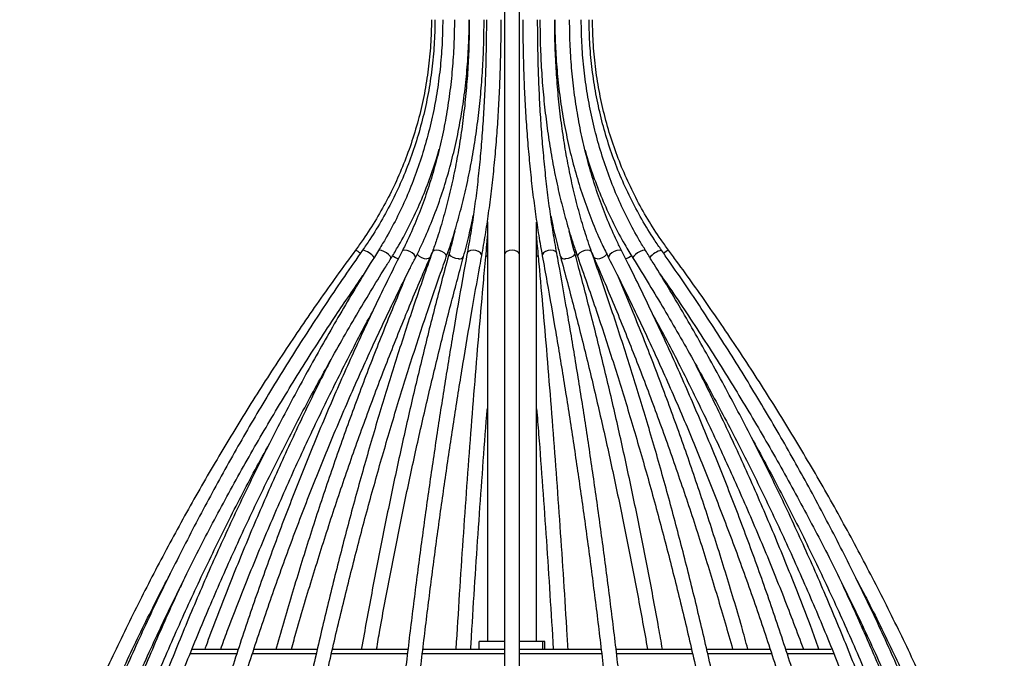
# Model space of a CAD drawing. Header units: millimetres. Extents: x -122 to 107, y -309 to 1637.
# Tile 5 of 13: x -110 to 90, y 259 to 388. Entities that reach past the tile are written whole.
import ezdxf

# ---------------------------------------------------------------- set-up
doc = ezdxf.new("R2010")
doc.units = ezdxf.units.MM

msp = doc.modelspace()

# ---------------------------------------------------------------- linework, layer by layer
at = {"color": 7, "linetype": 'Continuous', "lineweight": 25}
for p, q in [((-11.19, 485.09), (-11.19, 7.36)), ((-8.19, 7.36), (-8.19, 485.09)), ((-14.69, 347.1), (-14.69, 261.96)), ((-4.69, 261.96), (-4.69, 347.07)), ((-29.3, 339.79), (-29.3, 339.81)), ((-26.3, 339.89), (-25.89, 340.87)), ((6.48, 340.91), (6.91, 339.89)), ((-11.19, 261.96), (-16.34, 261.96)), ((-16.34, 260.46), (-16.34, 261.96)), ((-3.05, 261.96), (-8.19, 261.96)), ((-3.46, 260.46), (-3.46, 261.96)), ((-3.05, 260.46), (-3.05, 261.96)), ((-74.69, 260.46), (-65.32, 260.46)), ((-62.15, 260.46), (-49.27, 260.46)), ((-46.18, 260.46), (-30.86, 260.46)), ((-27.8, 260.46), (-11.19, 260.46)), ((-8.19, 260.46), (8.43, 260.46)), ((11.4, 260.46), (26.78, 260.46)), ((29.85, 260.46), (42.72, 260.46)), ((45.91, 260.46), (55.03, 260.46))]:
    msp.add_line(p, q, dxfattribs=at)
at = {"color": 8, "linetype": 'Continuous', "lineweight": 25}
for p, q in [((-65.57, 259.46), (-75.01, 259.46)), ((-49.51, 259.46), (-62.49, 259.46)), ((-30.97, 259.46), (-46.4, 259.46)), ((-11.19, 259.46), (-27.9, 259.46)), ((8.54, 259.46), (-8.19, 259.46)), ((26.99, 259.46), (11.54, 259.46)), ((43.09, 259.46), (30.1, 259.46)), ((55.75, 259.46), (46.22, 259.46))]:
    msp.add_line(p, q, dxfattribs=at)
at = {"color": 8, "linetype": 'Continuous', "lineweight": 25, "flags": 128}
for points in [[(-34.25, 339.69), (-34.24, 339.85), (-34.39, 340.14), (-34.72, 340.48), (-35.17, 340.83), (-35.68, 341.12), (-36.16, 341.31), (-36.54, 341.38), (-36.77, 341.31), (-36.8, 341.28)], [(-29.3, 339.81), (-29.28, 339.85), (-29.31, 340.14), (-29.54, 340.48), (-29.94, 340.83), (-30.45, 341.12), (-30.98, 341.31), (-31.46, 341.38), (-31.82, 341.31), (-31.97, 341.16)], [(-26.3, 339.89), (-26.32, 339.85), (-26.56, 339.66), (-26.97, 339.59)], [(-23.02, 339.98), (-23, 340.14), (-23.12, 340.48), (-23.44, 340.83), (-23.91, 341.12), (-24.47, 341.31), (-25.01, 341.38), (-25.47, 341.31), (-25.77, 341.12), (-25.84, 340.99)], [(-20.51, 339.59), (-21.08, 339.66), (-21.63, 339.85), (-22.07, 340.14), (-22.35, 340.48), (-22.41, 340.83), (-22.4, 340.88)], [(-15.83, 340.21), (-15.85, 340.48), (-16.07, 340.83), (-16.49, 341.12), (-17.02, 341.31), (-17.6, 341.38), (-18.13, 341.31), (-18.54, 341.12), (-18.76, 340.83), (-18.78, 340.76)], [(-8.19, 340.48), (-8.31, 340.83), (-8.63, 341.12), (-9.12, 341.31), (-9.69, 341.38), (-10.27, 341.31), (-10.75, 341.12), (-11.08, 340.83), (-11.19, 340.48), (-11.19, 340.48)], [(-0.61, 340.76), (-0.63, 340.83), (-0.85, 341.12), (-1.25, 341.31), (-1.79, 341.38), (-2.36, 341.31), (-2.9, 341.12), (-3.31, 340.83), (-3.54, 340.48), (-3.56, 340.21)], [(3.02, 340.88), (3.03, 340.83), (2.96, 340.48), (2.69, 340.14), (2.24, 339.85), (1.69, 339.66), (1.12, 339.59)], [(6.46, 340.99), (6.38, 341.12), (6.08, 341.31), (5.63, 341.38), (5.08, 341.31), (4.53, 341.12), (4.05, 340.83), (3.73, 340.48), (3.61, 340.14), (3.63, 339.98)], [(7.58, 339.59), (7.17, 339.66), (6.93, 339.85), (6.91, 339.89)], [(12.59, 341.16), (12.43, 341.31), (12.07, 341.38), (11.59, 341.31), (11.06, 341.12), (10.55, 340.83), (10.16, 340.48), (9.92, 340.14), (9.89, 339.85), (9.91, 339.81)], [(17.41, 341.28), (17.38, 341.31), (17.15, 341.38), (16.77, 341.31), (16.29, 341.12), (15.78, 340.83), (15.33, 340.48), (15, 340.14), (14.85, 339.85), (14.86, 339.69)]]:
    msp.add_lwpolyline(points, dxfattribs=at)
at = {"color": 8, "linetype": 'Continuous', "lineweight": 25}
for centre, radius, start, end in [((-44.41, 335.87), 6.26, 50.8084, 61.5779), ((-40.56, 337.88), 3.51, 34.5143, 81.1514), ((-31.79, 343.06), 3.54, 232.9097, 254.7789), ((-26.96, 342.11), 2.52, 218.0494, 269.8733), ((-20.35, 340.52), 0.941, 259.8636, 332.9245), ((-14.28, 340.61), 0.739, 179.1166, 236.1817), ((-5.11, 340.61), 0.739, 303.8147, 0.9325), ((0.96, 340.52), 0.94, 207.0072, 280.1478), ((7.56, 342.14), 2.55, 270.5527, 321.9941), ((12.4, 343.07), 3.55, 285.3052, 307.1409), ((21.52, 337.31), 4.13, 102.5267, 141.9908), ((25.91, 334.55), 7.84, 119.5136, 128.1094)]:
    msp.add_arc(centre, radius, start, end, dxfattribs=at)
at = {"color": 7, "linetype": 'Continuous', "lineweight": 25}
for points, knots in [([(-26.04, 388.11), (-26.05, 387.24), (-26.07, 384.72), (-26.35, 380.54), (-26.99, 375.6), (-27.93, 370.71), (-29.19, 365.88), (-30.75, 361.15), (-32.6, 356.53), (-34.74, 352.03), (-37.17, 347.68), (-39.43, 344.14), (-40.92, 342.09), (-41.43, 341.38)], [0, 0, 0, 0, 0.051846, 0.151331, 0.250827, 0.350324, 0.449821, 0.549319, 0.648816, 0.748313, 0.847811, 0.947309, 1, 1, 1, 1]), ([(-25.34, 388.11), (-25.35, 387.24), (-25.37, 384.72), (-25.64, 380.54), (-26.24, 375.6), (-27.14, 370.71), (-28.34, 365.89), (-29.82, 361.16), (-31.58, 356.54), (-33.62, 352.04), (-35.93, 347.69), (-38.09, 344.14), (-39.52, 342.07), (-40.02, 341.35)], [0, 0, 0, 0, 0.0518511, 0.1512182, 0.250597, 0.3499762, 0.4493565, 0.5487388, 0.6481238, 0.7475123, 0.8469052, 0.9463034, 1, 1, 1, 1]), ([(-23.75, 388.11), (-23.76, 387.24), (-23.78, 384.71), (-24.02, 380.54), (-24.55, 375.6), (-25.35, 370.71), (-26.41, 365.89), (-27.72, 361.17), (-29.28, 356.55), (-31.08, 352.05), (-33.12, 347.71), (-35.05, 344.13), (-36.33, 342.03), (-36.8, 341.28)], [0, 0, 0, 0, 0.051861, 0.151002, 0.250153, 0.349304, 0.448453, 0.547603, 0.646753, 0.745906, 0.845062, 0.944224, 1, 1, 1, 1]), ([(-21.38, 388.11), (-21.38, 387.24), (-21.4, 384.71), (-21.59, 380.53), (-22.02, 375.59), (-22.67, 370.7), (-23.52, 365.88), (-24.58, 361.15), (-25.85, 356.53), (-27.3, 352.04), (-28.95, 347.7), (-30.53, 344.08), (-31.58, 341.95), (-31.97, 341.16)], [0, 0, 0, 0, 0.0518696, 0.1507638, 0.2496658, 0.3485609, 0.4474471, 0.5463222, 0.6451848, 0.7440335, 0.8428682, 0.9416894, 1, 1, 1, 1]), ([(-29.3, 339.81), (-28.94, 340.53), (-27.89, 342.63), (-26.31, 346.25), (-24.6, 350.69), (-23.09, 355.27), (-21.78, 359.99), (-20.68, 364.81), (-19.79, 369.72), (-19.1, 374.7), (-18.64, 379.74), (-18.41, 384.21), (-18.38, 387.01), (-18.38, 388.11)], [0, 0, 0, 0, 0.051891, 0.150151, 0.248415, 0.346673, 0.444924, 0.543167, 0.641403, 0.739633, 0.837858, 0.936081, 1, 1, 1, 1]), ([(-18.36, 388.11), (-18.36, 387.23), (-18.38, 384.7), (-18.51, 380.51), (-18.82, 375.56), (-19.27, 370.66), (-19.87, 365.83), (-20.62, 361.1), (-21.51, 356.47), (-22.53, 351.97), (-23.69, 347.62), (-24.81, 343.97), (-25.56, 341.81), (-25.84, 340.99)], [0, 0, 0, 0, 0.051871, 0.150575, 0.249284, 0.347981, 0.44666, 0.545317, 0.643943, 0.742535, 0.841083, 0.939583, 1, 1, 1, 1]), ([(-23.02, 339.98), (-22.77, 340.7), (-22.03, 342.8), (-20.92, 346.42), (-19.72, 350.86), (-18.66, 355.44), (-17.74, 360.15), (-16.96, 364.97), (-16.34, 369.88), (-15.86, 374.85), (-15.54, 379.88), (-15.38, 384.31), (-15.37, 387.05), (-15.36, 388.11)], [0, 0, 0, 0, 0.051896, 0.150542, 0.249151, 0.347715, 0.446239, 0.544731, 0.643196, 0.741639, 0.840067, 0.938484, 1, 1, 1, 1]), ([(-14.89, 388.11), (-14.89, 387.23), (-14.9, 384.68), (-14.97, 380.48), (-15.13, 375.51), (-15.36, 370.6), (-15.68, 365.75), (-16.06, 361), (-16.52, 356.35), (-17.05, 351.83), (-17.65, 347.46), (-18.23, 343.78), (-18.63, 341.59), (-18.78, 340.76)], [0, 0, 0, 0, 0.051862, 0.15046, 0.249065, 0.34766, 0.446241, 0.5448, 0.643333, 0.741831, 0.840285, 0.938685, 1, 1, 1, 1]), ([(-15.83, 340.21), (-15.7, 340.93), (-15.32, 343.02), (-14.75, 346.62), (-14.13, 351.04), (-13.58, 355.61), (-13.11, 360.3), (-12.71, 365.11), (-12.39, 369.99), (-12.15, 374.95), (-11.98, 379.96), (-11.9, 384.36), (-11.9, 387.07), (-11.89, 388.11)], [0, 0, 0, 0, 0.051879, 0.150672, 0.249411, 0.348092, 0.446727, 0.545325, 0.643896, 0.742446, 0.84098, 0.939504, 1, 1, 1, 1]), ([(-7.49, 388.11), (-7.49, 387.22), (-7.49, 384.65), (-7.42, 380.41), (-7.26, 375.39), (-7.02, 370.43), (-6.7, 365.54), (-6.31, 360.73), (-5.85, 356.03), (-5.31, 351.45), (-4.7, 347.01), (-4.11, 343.27), (-3.71, 341.06), (-3.56, 340.21)], [0, 0, 0, 0, 0.051828, 0.150336, 0.248858, 0.347389, 0.445933, 0.544495, 0.643082, 0.741701, 0.840361, 0.939071, 1, 1, 1, 1]), ([(-0.61, 340.76), (-0.74, 341.46), (-1.11, 343.51), (-1.67, 347.05), (-2.28, 351.4), (-2.82, 355.9), (-3.28, 360.53), (-3.68, 365.27), (-4, 370.11), (-4.24, 375.01), (-4.4, 379.98), (-4.48, 384.35), (-4.49, 387.06), (-4.49, 388.11)], [0, 0, 0, 0, 0.051811, 0.150109, 0.248475, 0.346903, 0.445381, 0.543898, 0.642446, 0.741018, 0.839608, 0.938209, 1, 1, 1, 1]), ([(-4.03, 388.11), (-4.02, 387.22), (-4.01, 384.64), (-3.87, 380.38), (-3.57, 375.35), (-3.1, 370.37), (-2.49, 365.45), (-1.73, 360.63), (-0.83, 355.91), (0.22, 351.31), (1.4, 346.85), (2.55, 343.08), (3.33, 340.84), (3.63, 339.98)], [0, 0, 0, 0, 0.051819, 0.150221, 0.248639, 0.347067, 0.44551, 0.543974, 0.642464, 0.740988, 0.839551, 0.93816, 1, 1, 1, 1]), ([(6.46, 340.99), (6.21, 341.69), (5.5, 343.73), (4.41, 347.25), (3.24, 351.58), (2.2, 356.07), (1.3, 360.68), (0.55, 365.4), (-0.07, 370.22), (-0.54, 375.11), (-0.85, 380.06), (-1.01, 384.4), (-1.02, 387.08), (-1.03, 388.11)], [0, 0, 0, 0, 0.051795, 0.150236, 0.248732, 0.347276, 0.445863, 0.544486, 0.64314, 0.741817, 0.840511, 0.939219, 1, 1, 1, 1]), ([(-1.01, 388.11), (-1.01, 387.21), (-0.99, 384.63), (-0.79, 380.36), (-0.35, 375.32), (0.3, 370.33), (1.17, 365.41), (2.25, 360.57), (3.53, 355.85), (5.02, 351.24), (6.7, 346.78), (8.34, 342.97), (9.47, 340.7), (9.91, 339.81)], [0, 0, 0, 0, 0.051821, 0.150033, 0.24826, 0.346493, 0.444734, 0.542985, 0.641247, 0.739521, 0.837809, 0.93611, 1, 1, 1, 1]), ([(12.59, 341.16), (12.24, 341.86), (11.23, 343.9), (9.68, 347.42), (8.02, 351.75), (6.55, 356.24), (5.27, 360.85), (4.2, 365.57), (3.33, 370.38), (2.67, 375.27), (2.23, 380.2), (2.02, 384.49), (2, 387.13), (1.99, 388.11)], [0, 0, 0, 0, 0.0518005, 0.1506394, 0.2494981, 0.3483627, 0.4472351, 0.546116, 0.6450053, 0.7439017, 0.8428039, 0.9417097, 1, 1, 1, 1]), ([(17.41, 341.28), (16.98, 341.98), (15.73, 344.02), (13.82, 347.54), (11.77, 351.88), (9.96, 356.37), (8.39, 360.99), (7.07, 365.71), (6, 370.53), (5.19, 375.41), (4.65, 380.35), (4.4, 384.59), (4.37, 387.18), (4.36, 388.11)], [0, 0, 0, 0, 0.051818, 0.1510141, 0.2502146, 0.3494039, 0.4485845, 0.5477582, 0.6469264, 0.7460903, 0.8452507, 0.9444083, 1, 1, 1, 1]), ([(20.63, 341.35), (20.14, 342.05), (18.74, 344.09), (16.59, 347.61), (14.27, 351.96), (12.23, 356.45), (10.46, 361.07), (8.97, 365.8), (7.77, 370.62), (6.87, 375.51), (6.26, 380.45), (5.99, 384.66), (5.96, 387.21), (5.95, 388.11)], [0, 0, 0, 0, 0.0518358, 0.1512431, 0.2506575, 0.3500652, 0.4494667, 0.5488629, 0.6482544, 0.747642, 0.8470264, 0.9464083, 1, 1, 1, 1]), ([(22.04, 341.38), (21.54, 342.08), (20.06, 344.12), (17.8, 347.64), (15.37, 351.99), (13.23, 356.49), (11.37, 361.11), (9.81, 365.84), (8.56, 370.66), (7.61, 375.55), (6.97, 380.5), (6.69, 384.69), (6.66, 387.23), (6.65, 388.11)], [0, 0, 0, 0, 0.051845, 0.151332, 0.250831, 0.350329, 0.449827, 0.549325, 0.648823, 0.74832, 0.847817, 0.947314, 1, 1, 1, 1]), ([(-34.25, 339.69), (-33.81, 340.42), (-32.52, 342.51), (-30.57, 346.12), (-28.46, 350.56), (-26.61, 355.14), (-25.28, 358.92), (-24.65, 361.19), (-24.46, 361.86)], [0, 0, 0, 0, 0.107144, 0.309391, 0.511673, 0.713979, 0.916304, 1, 1, 1, 1]), ([(5.14, 361.61), (5.23, 361.27), (5.76, 359.31), (6.97, 355.84), (8.78, 351.23), (10.85, 346.77), (12.89, 342.93), (14.3, 340.62), (14.86, 339.69)], [0, 0, 0, 0, 0.043752, 0.248219, 0.45268, 0.657132, 0.861573, 1, 1, 1, 1]), ([(-19.51, 340.09), (-19.32, 340.81), (-18.76, 342.91), (-18.09, 345.66), (-17.67, 347.76), (-17.54, 348.37)], [0, 0, 0, 0, 0.271189, 0.787374, 1, 1, 1, 1]), ([(-1.83, 348.31), (-1.74, 347.85), (-1.35, 345.91), (-0.7, 343.17), (-0.11, 340.94), (0.12, 340.09)], [0, 0, 0, 0, 0.158537, 0.677864, 1, 1, 1, 1]), ([(-21.32, 345.22), (-21.46, 344.6), (-21.8, 343.12), (-22.18, 341.71), (-22.4, 340.88)], [0, 0, 0, 0, 0.413175, 1, 1, 1, 1]), ([(-14.69, 344.44), (-14.73, 344.01), (-14.83, 342.7), (-14.94, 341.46), (-15.02, 340.62)], [0, 0, 0, 0, 0.326686, 1, 1, 1, 1]), ([(-4.37, 340.62), (-4.43, 341.33), (-4.55, 342.57), (-4.65, 343.88), (-4.69, 344.44)], [0, 0, 0, 0, 0.568544, 1, 1, 1, 1]), ([(3.02, 340.88), (2.83, 341.58), (2.44, 343.01), (2.09, 344.5), (1.92, 345.26)], [0, 0, 0, 0, 0.49346, 1, 1, 1, 1]), ([(-41.43, 341.38), (-42.73, 339.61), (-46.47, 334.5), (-52.48, 325.9), (-59.36, 315.52), (-65.98, 304.97), (-72.32, 294.25), (-78.4, 283.38), (-84.19, 272.35), (-89.71, 261.18), (-94.94, 249.88), (-99.88, 238.44), (-104.45, 227.09), (-107.62, 218.65), (-109.25, 214.07), (-109.56, 213.19)], [0, 0, 0, 0, 0.045056, 0.130539, 0.216023, 0.301507, 0.386992, 0.472476, 0.55796, 0.643445, 0.728929, 0.814414, 0.899898, 0.980884, 1, 1, 1, 1]), ([(-40.02, 341.35), (-41.25, 339.58), (-44.82, 334.47), (-50.54, 325.87), (-57.1, 315.49), (-63.41, 304.94), (-69.46, 294.22), (-75.24, 283.34), (-80.77, 272.32), (-86.02, 261.15), (-91.01, 249.84), (-95.72, 238.41), (-100.07, 227.05), (-103.09, 218.61), (-104.64, 214.04), (-104.93, 213.17)], [0, 0, 0, 0, 0.045057, 0.130549, 0.216043, 0.301538, 0.387033, 0.472529, 0.558024, 0.64352, 0.729017, 0.814514, 0.900011, 0.98101, 1, 1, 1, 1]), ([(-36.8, 341.28), (-37.89, 339.52), (-41.06, 334.4), (-46.14, 325.8), (-51.97, 315.42), (-57.57, 304.86), (-62.94, 294.14), (-68.08, 283.26), (-72.98, 272.24), (-77.65, 261.06), (-82.07, 249.76), (-86.25, 238.32), (-90.12, 226.96), (-92.79, 218.54), (-94.16, 213.97), (-94.42, 213.12)], [0, 0, 0, 0, 0.045058, 0.130578, 0.216099, 0.301622, 0.387145, 0.472668, 0.558192, 0.643717, 0.729242, 0.814768, 0.900293, 0.98132, 1, 1, 1, 1]), ([(-91.55, 212.26), (-90.93, 214.31), (-89.12, 220.25), (-85.94, 230.01), (-81.94, 241.48), (-77.68, 252.84), (-73.18, 264.05), (-68.44, 275.13), (-63.47, 286.07), (-58.26, 296.85), (-52.83, 307.47), (-47.16, 317.92), (-41.38, 328.02), (-37.03, 335.24), (-34.66, 339.04), (-34.25, 339.69)], [0, 0, 0, 0, 0.045058, 0.130758, 0.21646, 0.302162, 0.387865, 0.473567, 0.55927, 0.644974, 0.730678, 0.816382, 0.902087, 0.983284, 1, 1, 1, 1]), ([(-31.97, 341.16), (-32.86, 339.4), (-35.43, 334.29), (-39.55, 325.68), (-44.28, 315.3), (-48.82, 304.74), (-53.17, 294.01), (-57.34, 283.13), (-61.31, 272.1), (-65.1, 260.93), (-68.69, 249.62), (-72.08, 238.18), (-75.21, 226.82), (-77.37, 218.42), (-78.48, 213.88), (-78.68, 213.04)], [0, 0, 0, 0, 0.04506, 0.130628, 0.216197, 0.301767, 0.387335, 0.472904, 0.558472, 0.644039, 0.729606, 0.815172, 0.900738, 0.981801, 1, 1, 1, 1]), ([(-75.76, 212.34), (-75.26, 214.38), (-73.8, 220.33), (-71.22, 230.09), (-67.97, 241.56), (-64.52, 252.91), (-60.87, 264.13), (-57.03, 275.21), (-53, 286.14), (-48.78, 296.92), (-44.38, 307.54), (-39.79, 317.99), (-35.1, 328.08), (-31.57, 335.32), (-29.64, 339.14), (-29.3, 339.81)], [0, 0, 0, 0, 0.045059, 0.130721, 0.216383, 0.302045, 0.387706, 0.473367, 0.559026, 0.644685, 0.730344, 0.816002, 0.901659, 0.98281, 1, 1, 1, 1]), ([(-25.84, 340.99), (-26.47, 339.23), (-28.28, 334.11), (-31.18, 325.51), (-34.5, 315.12), (-37.7, 304.56), (-40.76, 293.84), (-43.69, 282.96), (-46.49, 271.93), (-49.15, 260.75), (-51.68, 249.44), (-54.06, 238), (-56.27, 226.65), (-57.78, 218.27), (-58.56, 213.75), (-58.7, 212.94)], [0, 0, 0, 0, 0.04506, 0.130685, 0.216308, 0.301928, 0.387545, 0.473159, 0.558771, 0.64438, 0.729986, 0.815591, 0.901193, 0.982288, 1, 1, 1, 1]), ([(-55.74, 212.44), (-55.38, 214.49), (-54.35, 220.43), (-52.54, 230.19), (-50.25, 241.67), (-47.82, 253.02), (-45.26, 264.24), (-42.56, 275.32), (-39.72, 286.26), (-36.75, 297.04), (-33.65, 307.65), (-30.42, 318.11), (-27.12, 328.2), (-24.63, 335.45), (-23.26, 339.29), (-23.02, 339.98)], [0, 0, 0, 0, 0.04506, 0.130687, 0.216315, 0.30194, 0.387564, 0.473184, 0.558803, 0.644418, 0.730031, 0.815641, 0.901248, 0.982345, 1, 1, 1, 1]), ([(-54.43, 260.46), (-54.08, 261.7), (-52.71, 266.67), (-50.12, 275.25), (-46.67, 286.19), (-43.04, 296.97), (-39.26, 307.59), (-35.32, 318.04), (-31.3, 328.13), (-28.26, 335.38), (-26.59, 339.21), (-26.3, 339.89)], [0, 0, 0, 0, 0.044052, 0.177739, 0.311424, 0.445106, 0.578786, 0.712463, 0.846137, 0.972775, 1, 1, 1, 1]), ([(-22.4, 340.88), (-22.88, 339.12), (-24.26, 334.01), (-26.48, 325.4), (-29.02, 315.02), (-31.46, 304.46), (-33.8, 293.74), (-36.04, 282.86), (-38.17, 271.82), (-39.56, 264.35), (-40.21, 260.52), (-40.22, 260.46)], [0, 0, 0, 0, 0.069771, 0.20238, 0.334985, 0.467584, 0.600176, 0.732763, 0.865344, 0.997921, 1, 1, 1, 1]), ([(-37.16, 260.46), (-36.94, 261.74), (-36.07, 266.76), (-34.44, 275.39), (-32.28, 286.34), (-30.01, 297.12), (-27.64, 307.74), (-25.17, 318.19), (-22.65, 328.29), (-20.74, 335.55), (-19.7, 339.4), (-19.51, 340.09)], [0, 0, 0, 0, 0.045548, 0.178955, 0.312358, 0.445756, 0.579149, 0.712536, 0.845916, 0.972266, 1, 1, 1, 1]), ([(-18.78, 340.76), (-19.1, 338.99), (-20.03, 333.89), (-21.53, 325.29), (-23.24, 314.91), (-24.89, 304.35), (-26.47, 293.64), (-27.98, 282.76), (-29.43, 271.74), (-30.8, 260.57), (-32.1, 249.27), (-33.33, 237.84), (-34.47, 226.49), (-35.25, 218.12), (-35.65, 213.62), (-35.72, 212.82)], [0, 0, 0, 0, 0.0450591, 0.130706, 0.2163504, 0.3019905, 0.3876268, 0.4732594, 0.5588888, 0.6445152, 0.7301389, 0.8157602, 0.9013792, 0.9824896, 1, 1, 1, 1]), ([(-32.73, 212.56), (-32.55, 214.61), (-32.02, 220.56), (-31.08, 230.33), (-29.9, 241.81), (-28.64, 253.17), (-27.32, 264.4), (-25.92, 275.49), (-24.46, 286.43), (-22.92, 297.21), (-21.32, 307.84), (-19.65, 318.3), (-17.95, 328.4), (-16.66, 335.67), (-15.95, 339.52), (-15.83, 340.21)], [0, 0, 0, 0, 0.045058, 0.13067, 0.216282, 0.301891, 0.387499, 0.473103, 0.558705, 0.644304, 0.7299, 0.815492, 0.90108, 0.982157, 1, 1, 1, 1]), ([(-15.02, 340.62), (-15.18, 338.86), (-15.65, 333.76), (-16.41, 325.17), (-17.27, 314.79), (-18.1, 304.25), (-18.9, 293.54), (-19.66, 282.67), (-20.38, 271.64), (-20.85, 264.23), (-21.07, 260.46), (-21.07, 260.46)], [0, 0, 0, 0, 0.069908, 0.202773, 0.335637, 0.468496, 0.601351, 0.734203, 0.867052, 0.999898, 1, 1, 1, 1]), ([(1.68, 260.46), (1.6, 261.86), (1.29, 267.02), (0.73, 275.78), (-0.01, 286.75), (-0.78, 297.56), (-1.59, 308.21), (-2.44, 318.69), (-3.3, 328.81), (-3.95, 336.09), (-4.3, 339.94), (-4.37, 340.62)], [0, 0, 0, 0, 0.049553, 0.182421, 0.315292, 0.448165, 0.581042, 0.713922, 0.846806, 0.972704, 1, 1, 1, 1]), ([(-3.56, 340.21), (-3.24, 338.46), (-2.31, 333.36), (-0.82, 324.79), (0.89, 314.45), (2.53, 303.92), (4.11, 293.24), (5.62, 282.39), (7.06, 271.4), (8.43, 260.26), (9.73, 248.98), (10.96, 237.58), (12.09, 226.25), (12.87, 217.88), (13.27, 213.37), (13.34, 212.56)], [0, 0, 0, 0, 0.045053, 0.130631, 0.216214, 0.301802, 0.387394, 0.47299, 0.558588, 0.64419, 0.729795, 0.815402, 0.901012, 0.98212, 1, 1, 1, 1]), ([(16.33, 212.82), (16.15, 214.88), (15.62, 220.84), (14.68, 230.62), (13.49, 242.13), (12.24, 253.52), (10.91, 264.77), (9.51, 275.88), (8.04, 286.85), (6.5, 297.67), (4.9, 308.32), (3.22, 318.81), (1.51, 328.94), (0.22, 336.22), (-0.48, 340.07), (-0.61, 340.76)], [0, 0, 0, 0, 0.045054, 0.130668, 0.216285, 0.301904, 0.387525, 0.473149, 0.558775, 0.644404, 0.730037, 0.815673, 0.901313, 0.982454, 1, 1, 1, 1]), ([(0.12, 340.09), (0.6, 338.33), (1.97, 333.24), (4.18, 324.68), (6.71, 314.34), (9.14, 303.82), (11.47, 293.14), (13.7, 282.3), (15.82, 271.42), (17.14, 264.08), (17.79, 260.46)], [0, 0, 0, 0, 0.070195, 0.20354, 0.336892, 0.470252, 0.603618, 0.736989, 0.870367, 1, 1, 1, 1]), ([(20.82, 260.46), (20.57, 261.92), (19.66, 267.13), (18, 275.96), (15.83, 286.94), (13.55, 297.76), (11.17, 308.42), (8.69, 318.92), (6.16, 329.05), (4.25, 336.34), (3.2, 340.19), (3.02, 340.88)], [0, 0, 0, 0, 0.051445, 0.184041, 0.316642, 0.449248, 0.581859, 0.714476, 0.847099, 0.972753, 1, 1, 1, 1]), ([(3.63, 339.98), (4.25, 338.23), (6.05, 333.14), (8.94, 324.57), (12.25, 314.23), (15.43, 303.72), (18.48, 293.04), (21.4, 282.2), (24.19, 271.21), (26.84, 260.08), (29.36, 248.81), (31.73, 237.41), (33.93, 226.09), (35.44, 217.74), (36.21, 213.24), (36.35, 212.44)], [0, 0, 0, 0, 0.045052, 0.130652, 0.216257, 0.301865, 0.387477, 0.473091, 0.558707, 0.644327, 0.729949, 0.815573, 0.901199, 0.982322, 1, 1, 1, 1]), ([(39.31, 212.94), (38.95, 215), (37.92, 220.97), (36.1, 230.76), (33.8, 242.27), (31.37, 253.66), (28.79, 264.92), (26.08, 276.05), (23.23, 287.02), (20.25, 297.84), (17.14, 308.51), (13.9, 319), (10.58, 329.14), (8.08, 336.43), (6.7, 340.3), (6.46, 340.99)], [0, 0, 0, 0, 0.045052, 0.13065, 0.216251, 0.301855, 0.38746, 0.473068, 0.558678, 0.64429, 0.729906, 0.815524, 0.901145, 0.982266, 1, 1, 1, 1]), ([(6.91, 339.89), (7.67, 338.13), (9.87, 333.04), (13.39, 324.48), (17.43, 314.14), (21.31, 303.62), (25.03, 292.95), (28.59, 282.11), (31.95, 271.29), (34.04, 264.02), (35.06, 260.46)], [0, 0, 0, 0, 0.070318, 0.203969, 0.337625, 0.471284, 0.604944, 0.738608, 0.872274, 1, 1, 1, 1]), ([(9.91, 339.81), (10.79, 338.05), (13.35, 332.96), (17.45, 324.4), (22.16, 314.06), (26.68, 303.54), (31.01, 292.86), (35.16, 282.03), (39.12, 271.04), (42.89, 259.9), (46.46, 248.64), (49.84, 237.24), (52.96, 225.92), (55.09, 217.59), (56.19, 213.12), (56.38, 212.34)], [0, 0, 0, 0, 0.045052, 0.13071, 0.21637, 0.30203, 0.38769, 0.473351, 0.559012, 0.644674, 0.730336, 0.815999, 0.901662, 0.982818, 1, 1, 1, 1]), ([(59.29, 213.04), (58.79, 215.1), (57.32, 221.07), (54.73, 230.87), (51.47, 242.38), (48.01, 253.78), (44.35, 265.04), (40.49, 276.16), (36.45, 287.14), (32.21, 297.96), (27.79, 308.63), (23.18, 319.12), (18.48, 329.26), (14.91, 336.57), (12.95, 340.45), (12.59, 341.16)], [0, 0, 0, 0, 0.045053, 0.130617, 0.216184, 0.301751, 0.387319, 0.472888, 0.558457, 0.644027, 0.729598, 0.815169, 0.900741, 0.981809, 1, 1, 1, 1]), ([(14.86, 339.69), (15.95, 337.94), (19.11, 332.85), (24.17, 324.28), (29.97, 313.93), (35.55, 303.42), (40.9, 292.73), (46.02, 281.89), (50.9, 270.9), (55.55, 259.77), (59.95, 248.5), (64.12, 237.1), (67.96, 225.78), (70.59, 217.47), (71.93, 213.02), (72.16, 212.26)], [0, 0, 0, 0, 0.045054, 0.13076, 0.216468, 0.302175, 0.387881, 0.473587, 0.559292, 0.644997, 0.730701, 0.816405, 0.902109, 0.983301, 1, 1, 1, 1]), ([(75.03, 213.12), (74.41, 215.18), (72.6, 221.15), (69.41, 230.94), (65.39, 242.46), (61.11, 253.85), (56.6, 265.11), (51.85, 276.23), (46.86, 287.21), (41.64, 298.03), (36.18, 308.69), (30.5, 319.19), (24.7, 329.33), (20.29, 336.65), (17.86, 340.55), (17.41, 341.28)], [0, 0, 0, 0, 0.045054, 0.13058, 0.216107, 0.301635, 0.387162, 0.472689, 0.558215, 0.643741, 0.729266, 0.814791, 0.900316, 0.981337, 1, 1, 1, 1]), ([(85.55, 213.17), (84.84, 215.23), (82.8, 221.2), (79.21, 230.99), (74.68, 242.51), (69.87, 253.9), (64.79, 265.16), (59.44, 276.28), (53.82, 287.25), (47.94, 298.07), (41.79, 308.73), (35.4, 319.22), (28.87, 329.36), (23.89, 336.7), (21.15, 340.61), (20.63, 341.35)], [0, 0, 0, 0, 0.0450553, 0.1305516, 0.2160495, 0.3015471, 0.3870445, 0.4725416, 0.5580384, 0.6435349, 0.7290311, 0.814527, 0.9000224, 0.9810181, 1, 1, 1, 1]), ([(90.17, 213.19), (89.43, 215.25), (87.29, 221.22), (83.52, 231.01), (78.77, 242.53), (73.72, 253.92), (68.39, 265.18), (62.77, 276.29), (56.88, 287.27), (50.71, 298.09), (44.27, 308.74), (37.56, 319.24), (30.7, 329.37), (25.48, 336.72), (22.6, 340.63), (22.04, 341.38)], [0, 0, 0, 0, 0.045056, 0.130539, 0.216023, 0.301508, 0.386992, 0.472477, 0.557961, 0.643445, 0.72893, 0.814414, 0.899899, 0.980885, 1, 1, 1, 1]), ([(-102.09, 212.21), (-101.39, 214.26), (-99.36, 220.2), (-95.78, 229.96), (-91.26, 241.44), (-86.47, 252.79), (-81.4, 264.01), (-76.06, 275.09), (-70.46, 286.03), (-64.59, 296.81), (-58.47, 307.43), (-52.08, 317.88), (-45.91, 327.48), (-41.77, 333.52), (-39.93, 336.2)], [0, 0, 0, 0, 0.046412, 0.134722, 0.223034, 0.311345, 0.399657, 0.48797, 0.576282, 0.664595, 0.752908, 0.841222, 0.929536, 1, 1, 1, 1]), ([(38.15, 260.46), (37.74, 261.96), (36.28, 267.23), (33.61, 276.1), (30.14, 287.09), (26.5, 297.91), (22.71, 308.58), (18.75, 319.07), (15.14, 328.17), (12.8, 333.7), (11.89, 335.86)], [0, 0, 0, 0, 0.056795, 0.198843, 0.340894, 0.482947, 0.625003, 0.767062, 0.909124, 1, 1, 1, 1]), ([(20.25, 336.63), (20.78, 335.87), (23.64, 331.77), (28.66, 324.21), (35.2, 313.86), (41.48, 303.34), (47.5, 292.66), (53.27, 281.81), (58.77, 270.82), (64.01, 259.68), (68.97, 248.41), (73.66, 237.01), (77.99, 225.69), (80.95, 217.39), (82.45, 212.96), (82.7, 212.21)], [0, 0, 0, 0, 0.020005, 0.107988, 0.195972, 0.283956, 0.37194, 0.459923, 0.547906, 0.635889, 0.723871, 0.811853, 0.899835, 0.983186, 1, 1, 1, 1]), ([(-31.49, 335.39), (-32.85, 332.13), (-35.62, 325.48), (-39.61, 315.21), (-43.51, 304.66), (-47.25, 293.93), (-50.83, 283.05), (-54.23, 272.01), (-56.47, 264.47), (-57.53, 260.58), (-57.56, 260.46)], [0, 0, 0, 0, 0.13751, 0.280509, 0.423506, 0.566499, 0.709491, 0.852479, 0.995465, 1, 1, 1, 1]), ([(-68.78, 260.46), (-68.34, 261.66), (-66.54, 266.61), (-63.16, 275.16), (-58.64, 286.1), (-53.88, 296.88), (-48.93, 307.5), (-43.74, 317.94), (-40.08, 325.07), (-38.09, 328.67), (-37.96, 328.91)], [0, 0, 0, 0, 0.050251, 0.206705, 0.36316, 0.519614, 0.676069, 0.832524, 0.988979, 1, 1, 1, 1]), ([(18.9, 328.25), (19.62, 326.94), (22.17, 322.25), (26.35, 313.98), (31.45, 303.47), (36.33, 292.79), (41, 281.95), (45.38, 271.19), (48.1, 263.96), (49.41, 260.46)], [0, 0, 0, 0, 0.061368, 0.219355, 0.37734, 0.535325, 0.69331, 0.851294, 1, 1, 1, 1]), ([(-46.63, 318.76), (-47.22, 317.62), (-49.58, 313.02), (-53.52, 304.8), (-58.43, 294.09), (-63.12, 283.21), (-67.58, 272.17), (-70.53, 264.58), (-71.94, 260.63), (-72, 260.46)], [0, 0, 0, 0, 0.061305, 0.247341, 0.433377, 0.619414, 0.805451, 0.991489, 1, 1, 1, 1]), ([(52.58, 260.46), (52.03, 262), (50.11, 267.29), (46.59, 276.2), (42.05, 287.18), (37.28, 298), (32.5, 308.27), (29.22, 314.85), (27.68, 317.94)], [0, 0, 0, 0, 0.077091, 0.265978, 0.454864, 0.64375, 0.832635, 1, 1, 1, 1]), ([(-18.06, 260.46), (-17.98, 261.8), (-17.68, 266.88), (-17.12, 275.58), (-16.39, 286.53), (-15.61, 297.31), (-15.05, 304.88), (-14.73, 308.81), (-14.69, 309.25)], [0, 0, 0, 0, 0.079545, 0.302652, 0.525755, 0.748853, 0.971946, 1, 1, 1, 1]), ([(-4.69, 309.2), (-4.56, 307.47), (-4.14, 302.24), (-3.48, 293.33), (-2.72, 282.49), (-2, 271.54), (-1.55, 264.14), (-1.32, 260.46)], [0, 0, 0, 0, 0.110216, 0.333378, 0.556546, 0.77972, 1, 1, 1, 1]), ([(-97.52, 212.23), (-96.86, 214.28), (-94.92, 220.22), (-91.52, 229.98), (-87.22, 241.46), (-82.66, 252.81), (-77.84, 264.03), (-72.76, 275.11), (-67.42, 286.04), (-62.8, 295.05), (-59.86, 300.36), (-58.88, 302.14)], [0, 0, 0, 0, 0.0654721, 0.190026, 0.3145825, 0.4391394, 0.5636968, 0.6882548, 0.8128134, 0.9373726, 1, 1, 1, 1]), ([(38.85, 303.39), (38.85, 303.37), (40.85, 299.85), (44.62, 292.68), (50.13, 281.85), (55.36, 270.85), (60.34, 259.72), (65.06, 248.45), (69.52, 237.05), (73.65, 225.73), (76.46, 217.43), (77.89, 212.98), (78.14, 212.23)], [0, 0, 0, 0, 0.000486, 0.123278, 0.246069, 0.36886, 0.49165, 0.614439, 0.737227, 0.860015, 0.97634, 1, 1, 1, 1]), ([(-106.73, 212.19), (-106, 214.24), (-103.87, 220.18), (-100.11, 229.94), (-95.37, 241.42), (-90.34, 252.77), (-85, 263.98), (-81.2, 271.64), (-79.11, 275.52), (-78.99, 275.76)], [0, 0, 0, 0, 0.093995, 0.272871, 0.451751, 0.630632, 0.809512, 0.988392, 1, 1, 1, 1]), ([(-75.96, 275.18), (-76.43, 274.2), (-78.65, 269.56), (-82.38, 261.11), (-87.14, 249.81), (-91.62, 238.37), (-95.76, 227.01), (-98.63, 218.58), (-100.1, 214.01), (-100.38, 213.15)], [0, 0, 0, 0, 0.048685, 0.232763, 0.416842, 0.600922, 0.785003, 0.9594, 1, 1, 1, 1]), ([(80.99, 213.15), (80.32, 215.21), (78.38, 221.18), (74.96, 230.97), (70.65, 242.49), (66.07, 253.88), (61.6, 264.34), (58.54, 270.94), (57.2, 273.85)], [0, 0, 0, 0, 0.099183, 0.287424, 0.475668, 0.663911, 0.852153, 1, 1, 1, 1]), ([(60.32, 274.33), (60.94, 273.14), (63.51, 268.3), (67.72, 259.64), (72.94, 248.38), (77.86, 236.97), (82.41, 225.65), (85.5, 217.36), (87.08, 212.93), (87.34, 212.19)], [0, 0, 0, 0, 0.059424, 0.242524, 0.425623, 0.608722, 0.791822, 0.965286, 1, 1, 1, 1])]:
    msp.add_open_spline(points, degree=3, knots=knots, dxfattribs=at)

doc.saveas('drawing.dxf')
